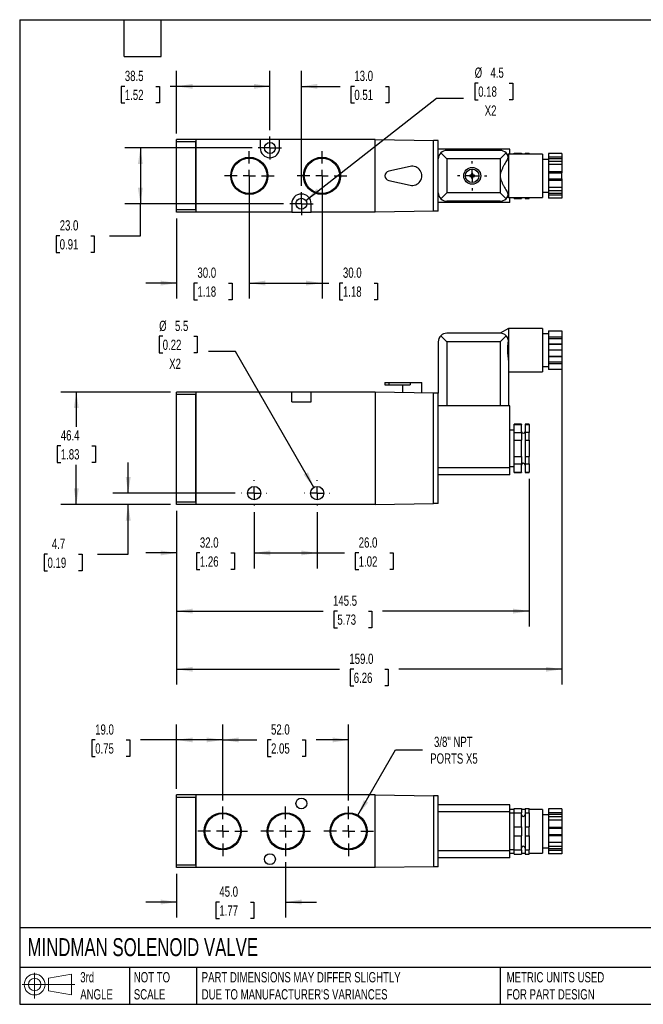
# Model space of a CAD drawing. Header units: millimetres. Extents: x 13 to 546, y 13 to 419.
# Tile 1 of 2: x 13 to 270, y 13 to 419. Entities that reach past the tile are written whole.
import ezdxf

# ---------------------------------------------------------------- set-up
doc = ezdxf.new("R2010")
doc.units = ezdxf.units.MM
doc.header["$LTSCALE"] = 2
doc.linetypes.add('SLD-Center', pattern=[19.05, 15.24, -1.27, 1.27, -1.27])
doc.linetypes.add('SLD-Solid', pattern=[0])
doc.layers.add('CENTER', color=40, linetype='SLD-Center')
doc.layers.add('SLD-DEFPOINTS', color=7, linetype='Continuous')
doc.layers.add('DIMENSIONS', color=140, linetype='SLD-Solid', lineweight=25)
doc.layers.add('TEXT', color=140, linetype='SLD-Solid', lineweight=25)
doc.styles.add('SLDTEXTSTYLE0', font='TXT', dxfattribs={"width": 0.7})
doc.dimstyles.new('SLDDIMSTYLE0', dxfattribs={"dimtxt": 4.316016, "dimasz": 6.604, "dimexe": 0, "dimexo": 0.0625, "dimgap": 1.079004, "dimtad": 0, "dimtih": 1, "dimtoh": 1, "dimdec": 1, "dimrnd": 1e-09, "dimzin": 4, "dimdsep": 46, "dimtxsty": 'SLDTEXTSTYLE0', "dimsah": 1, "dimcen": 0.09, "dimadec": 0, "dimazin": 1, "dimtfac": 1, "dimtdec": 1, "dimtofl": 0, "dimtmove": 0, "dimatfit": 3, "dimfxl": 0, "dimfrac": 2, "dimtolj": 1, "dimtzin": 12, "dimarcsym": 0})
doc.dimstyles.new('SLDDIMSTYLE1', dxfattribs={"dimtxt": 4.316016, "dimasz": 6.604, "dimexe": 0, "dimexo": 0.0625, "dimgap": 1.079004, "dimtad": 0, "dimtih": 1, "dimtoh": 1, "dimdec": 1, "dimrnd": 1e-09, "dimzin": 4, "dimdsep": 46, "dimtxsty": 'SLDTEXTSTYLE0', "dimsah": 1, "dimcen": 0.09, "dimadec": 0, "dimazin": 1, "dimtfac": 1, "dimtdec": 1, "dimtmove": 0, "dimatfit": 0, "dimfxl": 0, "dimfrac": 2, "dimtolj": 1, "dimtzin": 12, "dimarcsym": 0})
doc.dimstyles.new('SLDDIMSTYLE2', dxfattribs={"dimtxt": 4.316016, "dimasz": 6.604, "dimexe": 0, "dimexo": 0.0625, "dimgap": 1.079004, "dimtad": 0, "dimtih": 1, "dimtoh": 1, "dimdec": 1, "dimrnd": 1e-09, "dimzin": 12, "dimdsep": 46, "dimtxsty": 'SLDTEXTSTYLE0', "dimsah": 1, "dimcen": 0.09, "dimadec": 0, "dimazin": 3, "dimtfac": 1, "dimtdec": 1, "dimtofl": 0, "dimtmove": 0, "dimatfit": 3, "dimfxl": 0, "dimfrac": 2, "dimtolj": 1, "dimtzin": 12, "dimarcsym": 0})
doc.dimstyles.new('SLDDIMSTYLE3', dxfattribs={"dimtxt": 4.316016, "dimasz": 6.604, "dimexe": 0, "dimexo": 0.0625, "dimgap": 1.079004, "dimtad": 0, "dimtih": 1, "dimtoh": 1, "dimdec": 1, "dimrnd": 1e-09, "dimzin": 12, "dimdsep": 46, "dimtxsty": 'SLDTEXTSTYLE0', "dimsah": 1, "dimcen": 0, "dimadec": 0, "dimazin": 3, "dimtfac": 1, "dimtdec": 1, "dimtofl": 0, "dimtmove": 0, "dimatfit": 3, "dimfxl": 0, "dimfrac": 2, "dimtolj": 1, "dimtzin": 12, "dimarcsym": 0})
doc.dimstyles.new('SLDDIMSTYLE4', dxfattribs={"dimtxt": 4.316016, "dimasz": 6.604, "dimexe": 0, "dimexo": 0.0625, "dimgap": 1.079004, "dimtad": 0, "dimtih": 1, "dimtoh": 1, "dimdec": 1, "dimrnd": 1e-09, "dimzin": 12, "dimdsep": 46, "dimtxsty": 'SLDTEXTSTYLE0', "dimsah": 1, "dimcen": 0.09, "dimadec": 0, "dimazin": 3, "dimtfac": 1, "dimtdec": 1, "dimtmove": 0, "dimatfit": 0, "dimfxl": 0, "dimfrac": 2, "dimtolj": 1, "dimtzin": 12, "dimarcsym": 0})
doc.dimstyles.new('SLDDIMSTYLE5', dxfattribs={"dimtxt": 4.316016, "dimasz": 6.604, "dimexe": 0, "dimexo": 0.0625, "dimgap": 1.079004, "dimtad": 0, "dimtih": 1, "dimtoh": 1, "dimdec": 1, "dimrnd": 1e-09, "dimzin": 12, "dimdsep": 46, "dimtxsty": 'SLDTEXTSTYLE0', "dimsah": 1, "dimcen": 0, "dimadec": 0, "dimazin": 3, "dimtfac": 1, "dimtdec": 1, "dimtofl": 0, "dimtmove": 0, "dimatfit": 3, "dimfxl": 0, "dimfrac": 2, "dimtolj": 1, "dimtzin": 12, "dimarcsym": 0})

# ---------------------------------------------------------------- blocks, each defined once
blk = doc.blocks.new('Block11')
at = {"color": 7, "linetype": 'SLD-Solid', "lineweight": 18}
for p, q in [((5.18, 10.62), (5.18, 0)), ((10.96, 8.33), (20.35, 10.06)), ((10.96, 3.19), (10.96, 8.33)), ((20.35, 10.06), (20.35, 1.46)), ((0, 5.76), (21.75, 5.76)), ((10.96, 3.19), (20.35, 1.46))]:
    blk.add_line(p, q, dxfattribs=at)
for radius in [4.3, 2.57]:
    blk.add_circle((5.18, 5.76), radius, dxfattribs=at)
blk = doc.blocks.new('Block12')
at = {"layer": 'SLD-DEFPOINTS'}
blk.add_blockref('Block11', (0, 0), dxfattribs=at)
blk = doc.blocks.new('_D')
at = {"layer": 'DIMENSIONS'}
for p, q in [((109.49, 215.86), (109.49, 192.64)), ((135.49, 215.86), (135.49, 192.64)), ((109.49, 198.99), (135.49, 198.99)), ((135.49, 198.99), (146.79, 198.99)), ((152.64, 198.99), (151.19, 198.99)), ((151.19, 198.99), (151.19, 192.13)), ((165.46, 198.99), (166.91, 198.99)), ((166.91, 198.99), (166.91, 192.13)), ((151.19, 192.13), (152.64, 192.13)), ((166.91, 192.13), (165.46, 192.13))]:
    blk.add_line(p, q, dxfattribs=at)
for points in [[(109.49, 198.99), (116.1, 197.98), (116.1, 200.01)], [(135.49, 198.99), (128.89, 200.01), (128.89, 197.98)]]:
    blk.add_solid(points, dxfattribs=at)
at = {"layer": 'DIMENSIONS', "char_height": 4.233, "attachment_point": 1, "style": 'SLDTEXTSTYLE0'}
for s, insert in [('26.0', (152.64, 205.42)), ('1.02', (152.64, 197.59))]:
    blk.add_mtext(s, dxfattribs=dict(at, insert=insert))
blk = doc.blocks.new('_D_1')
at = {"layer": 'DIMENSIONS'}
for p, q in [((77.49, 216.45), (77.49, 192.64)), ((109.49, 215.86), (109.49, 192.64)), ((77.49, 198.99), (64.79, 198.99)), ((87.08, 198.99), (85.63, 198.99)), ((85.63, 198.99), (85.63, 192.13)), ((99.91, 198.99), (101.36, 198.99)), ((101.36, 198.99), (101.36, 192.13)), ((109.49, 198.99), (122.19, 198.99)), ((85.63, 192.13), (87.08, 192.13)), ((101.36, 192.13), (99.91, 192.13))]:
    blk.add_line(p, q, dxfattribs=at)
for points in [[(77.49, 198.99), (70.89, 200.01), (70.89, 197.98)], [(109.49, 198.99), (116.1, 197.98), (116.1, 200.01)]]:
    blk.add_solid(points, dxfattribs=at)
at = {"layer": 'DIMENSIONS', "char_height": 4.233, "attachment_point": 1, "style": 'SLDTEXTSTYLE0'}
for s, insert in [('32.0', (87.08, 205.42)), ('1.26', (87.08, 197.59))]:
    blk.add_mtext(s, dxfattribs=dict(at, insert=insert))
blk = doc.blocks.new('_D_2')
at = {"layer": 'DIMENSIONS'}
for p, q in [((222.99, 229.65), (222.99, 168.64)), ((77.49, 216.45), (77.49, 168.64)), ((77.49, 174.99), (137.98, 174.99)), ((143.83, 174.99), (142.38, 174.99)), ((142.38, 174.99), (142.38, 168.13)), ((156.66, 174.99), (158.11, 174.99)), ((158.11, 174.99), (158.11, 168.13)), ((222.99, 174.99), (162.5, 174.99)), ((142.38, 168.13), (143.83, 168.13)), ((158.11, 168.13), (156.66, 168.13))]:
    blk.add_line(p, q, dxfattribs=at)
for points in [[(77.49, 174.99), (84.1, 173.98), (84.1, 176.01)], [(222.99, 174.99), (216.39, 176.01), (216.39, 173.98)]]:
    blk.add_solid(points, dxfattribs=at)
at = {"layer": 'DIMENSIONS', "char_height": 4.233, "attachment_point": 1, "style": 'SLDTEXTSTYLE0'}
for s, insert in [('145.5', (142.04, 181.42)), ('5.73', (143.83, 173.59))]:
    blk.add_mtext(s, dxfattribs=dict(at, insert=insert))
blk = doc.blocks.new('_D_3')
at = {"layer": 'DIMENSIONS'}
for p, q in [((236.49, 277.67), (236.49, 144.64)), ((77.49, 216.45), (77.49, 144.64)), ((77.49, 150.99), (144.73, 150.99)), ((150.58, 150.99), (149.13, 150.99)), ((149.13, 150.99), (149.13, 144.13)), ((163.41, 150.99), (164.86, 150.99)), ((164.86, 150.99), (164.86, 144.13)), ((236.49, 150.99), (169.25, 150.99)), ((149.13, 144.13), (150.58, 144.13)), ((164.86, 144.13), (163.41, 144.13))]:
    blk.add_line(p, q, dxfattribs=at)
for points in [[(77.49, 150.99), (84.1, 149.98), (84.1, 152.01)], [(236.49, 150.99), (229.89, 152.01), (229.89, 149.98)]]:
    blk.add_solid(points, dxfattribs=at)
at = {"layer": 'DIMENSIONS', "char_height": 4.233, "attachment_point": 1, "style": 'SLDTEXTSTYLE0'}
for s, insert in [('159.0', (148.79, 157.42)), ('6.26', (150.58, 149.59))]:
    blk.add_mtext(s, dxfattribs=dict(at, insert=insert))
blk = doc.blocks.new('_D_4')
at = {"layer": 'DIMENSIONS'}
for p, q in [((71.73, 288.42), (70.28, 288.42)), ((70.28, 288.42), (70.28, 281.56)), ((84.56, 288.42), (86.01, 288.42)), ((86.01, 288.42), (86.01, 281.56)), ((70.28, 281.56), (71.73, 281.56)), ((86.01, 281.56), (84.56, 281.56)), ((101.74, 282.15), (90.63, 282.15)), ((134.12, 226.08), (101.74, 282.15))]:
    blk.add_line(p, q, dxfattribs=at)
blk.add_solid([(134.12, 226.08), (131.7, 232.3), (129.94, 231.29)], dxfattribs=at)
at = {"layer": 'DIMENSIONS', "char_height": 4.233, "attachment_point": 1, "style": 'SLDTEXTSTYLE0'}
for s, insert in [('%%c', (70.27, 294.84)), ('5.5', (76.79, 294.84)), ('0.22', (71.73, 287.02)), ('X2', (74.42, 279.19))]:
    blk.add_mtext(s, dxfattribs=dict(at, insert=insert))
blk = doc.blocks.new('_D_5')
at = {"layer": 'DIMENSIONS'}
for p, q in [((57.49, 223.69), (57.49, 236.39)), ((101.66, 223.69), (51.14, 223.69)), ((74.95, 218.99), (51.14, 218.99)), ((57.49, 198.47), (57.49, 218.99)), ((24.19, 198.47), (22.74, 198.47)), ((22.74, 198.47), (22.74, 191.61)), ((37.01, 198.47), (38.46, 198.47)), ((38.46, 198.47), (38.46, 191.61)), ((44.79, 198.47), (57.49, 198.47)), ((22.74, 191.61), (24.19, 191.61)), ((38.46, 191.61), (37.01, 191.61))]:
    blk.add_line(p, q, dxfattribs=at)
for points in [[(57.49, 223.69), (58.51, 230.3), (56.48, 230.3)], [(57.49, 218.99), (56.48, 212.39), (58.51, 212.39)]]:
    blk.add_solid(points, dxfattribs=at)
at = {"layer": 'DIMENSIONS', "char_height": 4.233, "attachment_point": 1, "style": 'SLDTEXTSTYLE0'}
for s, insert in [('4.7', (25.98, 204.89)), ('0.19', (24.19, 197.07))]:
    blk.add_mtext(s, dxfattribs=dict(at, insert=insert))
blk = doc.blocks.new('_D_6')
at = {"layer": 'DIMENSIONS'}
for p, q in [((74.95, 265.39), (29.72, 265.39)), ((36.07, 265.39), (36.07, 251.05)), ((29.66, 243.22), (28.21, 243.22)), ((28.21, 243.22), (28.21, 236.36)), ((42.48, 243.22), (43.93, 243.22)), ((43.93, 243.22), (43.93, 236.36)), ((28.21, 236.36), (29.66, 236.36)), ((43.93, 236.36), (42.48, 236.36)), ((36.07, 218.99), (36.07, 235.4)), ((74.95, 218.99), (29.72, 218.99))]:
    blk.add_line(p, q, dxfattribs=at)
for points in [[(36.07, 265.39), (35.05, 258.79), (37.09, 258.79)], [(36.07, 218.99), (37.09, 225.6), (35.05, 225.6)]]:
    blk.add_solid(points, dxfattribs=at)
at = {"layer": 'DIMENSIONS', "char_height": 4.233, "attachment_point": 1, "style": 'SLDTEXTSTYLE0'}
for s, insert in [('46.4', (29.66, 249.65)), ('1.83', (29.66, 241.82))]:
    blk.add_mtext(s, dxfattribs=dict(at, insert=insert))
blk = doc.blocks.new('SW_CENTERMARKSYMBOL_0')
at = {"layer": 'CENTER', "color": 0}
for p, q in [((0, 5.08), (0, 5.29)), ((-5.08, 0), (-5.29, 0)), ((0, 0), (-2.54, 0)), ((0, 0), (0, 2.54)), ((0, 0), (0, -2.54)), ((0, 0), (2.54, 0)), ((5.08, 0), (5.29, 0)), ((0, -5.08), (0, -5.29))]:
    blk.add_line(p, q, dxfattribs=at)
blk = doc.blocks.new('SW_CENTERMARKSYMBOL_1')
at = {"layer": 'CENTER', "color": 0}
for p, q in [((0, 5.08), (0, 5.29)), ((-5.08, 0), (-5.29, 0)), ((0, 0), (-2.54, 0)), ((0, 0), (0, 2.54)), ((0, 0), (0, -2.54)), ((0, 0), (2.54, 0)), ((5.08, 0), (5.29, 0)), ((0, -5.08), (0, -5.29))]:
    blk.add_line(p, q, dxfattribs=at)
blk = doc.blocks.new('_D_10')
at = {"layer": 'DIMENSIONS'}
for p, q in [((115.99, 373.48), (115.99, 397.94)), ((128.99, 350.48), (128.99, 397.94)), ((115.99, 391.59), (103.29, 391.59)), ((128.99, 391.59), (145, 391.59)), ((150.85, 391.59), (149.4, 391.59)), ((149.4, 391.59), (149.4, 384.73)), ((163.67, 391.59), (165.12, 391.59)), ((165.12, 391.59), (165.12, 384.73)), ((149.4, 384.73), (150.85, 384.73)), ((165.12, 384.73), (163.67, 384.73))]:
    blk.add_line(p, q, dxfattribs=at)
for points in [[(115.99, 391.59), (109.39, 392.61), (109.39, 390.57)], [(128.99, 391.59), (135.6, 390.57), (135.6, 392.61)]]:
    blk.add_solid(points, dxfattribs=at)
at = {"layer": 'DIMENSIONS', "char_height": 4.233, "attachment_point": 1, "style": 'SLDTEXTSTYLE0'}
for s, insert in [('13.0', (150.85, 398.01)), ('0.51', (150.85, 390.19))]:
    blk.add_mtext(s, dxfattribs=dict(at, insert=insert))
blk = doc.blocks.new('_D_11')
at = {"layer": 'DIMENSIONS'}
for p, q in [((108.66, 366.15), (56.17, 366.15)), ((62.52, 366.15), (62.52, 343.15)), ((121.66, 343.15), (56.17, 343.15)), ((62.52, 329.91), (62.52, 343.15)), ((29.21, 329.91), (27.76, 329.91)), ((27.76, 329.91), (27.76, 323.05)), ((42.03, 329.91), (43.48, 329.91)), ((43.48, 329.91), (43.48, 323.05)), ((49.82, 329.91), (62.52, 329.91)), ((27.76, 323.05), (29.21, 323.05)), ((43.48, 323.05), (42.03, 323.05))]:
    blk.add_line(p, q, dxfattribs=at)
for points in [[(62.52, 366.15), (61.5, 359.54), (63.53, 359.54)], [(62.52, 343.15), (63.53, 349.75), (61.5, 349.75)]]:
    blk.add_solid(points, dxfattribs=at)
at = {"layer": 'DIMENSIONS', "char_height": 4.233, "attachment_point": 1, "style": 'SLDTEXTSTYLE0'}
for s, insert in [('23.0', (29.21, 336.33)), ('0.91', (29.21, 328.51))]:
    blk.add_mtext(s, dxfattribs=dict(at, insert=insert))
blk = doc.blocks.new('_D_12')
at = {"layer": 'DIMENSIONS'}
for p, q in [((77.49, 372.19), (77.49, 397.94)), ((115.99, 373.48), (115.99, 397.94)), ((56.1, 391.59), (54.65, 391.59)), ((54.65, 391.59), (54.65, 384.73)), ((68.93, 391.59), (70.38, 391.59)), ((70.38, 391.59), (70.38, 384.73)), ((77.49, 391.59), (74.78, 391.59)), ((115.99, 391.59), (77.49, 391.59)), ((54.65, 384.73), (56.1, 384.73)), ((70.38, 384.73), (68.93, 384.73))]:
    blk.add_line(p, q, dxfattribs=at)
for points in [[(77.49, 391.59), (84.1, 390.57), (84.1, 392.61)], [(115.99, 391.59), (109.39, 392.61), (109.39, 390.57)]]:
    blk.add_solid(points, dxfattribs=at)
at = {"layer": 'DIMENSIONS', "char_height": 4.233, "attachment_point": 1, "style": 'SLDTEXTSTYLE0'}
for s, insert in [('38.5', (56.1, 398.01)), ('1.52', (56.1, 390.19))]:
    blk.add_mtext(s, dxfattribs=dict(at, insert=insert))
blk = doc.blocks.new('_D_13')
at = {"layer": 'DIMENSIONS'}
for p, q in [((107.49, 352.11), (107.49, 304.03)), ((77.49, 337.11), (77.49, 304.03)), ((77.49, 310.38), (64.79, 310.38)), ((86.08, 310.38), (84.63, 310.38)), ((84.63, 310.38), (84.63, 303.52)), ((98.91, 310.38), (100.36, 310.38)), ((100.36, 310.38), (100.36, 303.52)), ((107.49, 310.38), (120.19, 310.38)), ((84.63, 303.52), (86.08, 303.52)), ((100.36, 303.52), (98.91, 303.52))]:
    blk.add_line(p, q, dxfattribs=at)
for points in [[(77.49, 310.38), (70.89, 311.4), (70.89, 309.36)], [(107.49, 310.38), (114.1, 309.36), (114.1, 311.4)]]:
    blk.add_solid(points, dxfattribs=at)
at = {"layer": 'DIMENSIONS', "char_height": 4.233, "attachment_point": 1, "style": 'SLDTEXTSTYLE0'}
for s, insert in [('30.0', (86.08, 316.8)), ('1.18', (86.08, 308.98))]:
    blk.add_mtext(s, dxfattribs=dict(at, insert=insert))
blk = doc.blocks.new('_D_14')
at = {"layer": 'DIMENSIONS'}
for p, q in [((137.49, 352.11), (137.49, 304.03)), ((107.49, 341.89), (107.49, 304.03)), ((107.49, 310.38), (137.49, 310.38)), ((137.49, 310.38), (140.28, 310.38)), ((146.13, 310.38), (144.68, 310.38)), ((144.68, 310.38), (144.68, 303.52)), ((158.96, 310.38), (160.41, 310.38)), ((160.41, 310.38), (160.41, 303.52)), ((144.68, 303.52), (146.13, 303.52)), ((160.41, 303.52), (158.96, 303.52))]:
    blk.add_line(p, q, dxfattribs=at)
for points in [[(107.49, 310.38), (114.1, 309.36), (114.1, 311.4)], [(137.49, 310.38), (130.89, 311.4), (130.89, 309.36)]]:
    blk.add_solid(points, dxfattribs=at)
at = {"layer": 'DIMENSIONS', "char_height": 4.233, "attachment_point": 1, "style": 'SLDTEXTSTYLE0'}
for s, insert in [('30.0', (146.13, 316.8)), ('1.18', (146.13, 308.98))]:
    blk.add_mtext(s, dxfattribs=dict(at, insert=insert))
blk = doc.blocks.new('_D_15')
at = {"layer": 'DIMENSIONS'}
for p, q in [((201.97, 392.94), (200.53, 392.94)), ((200.53, 392.94), (200.53, 386.08)), ((214.8, 392.94), (216.25, 392.94)), ((216.25, 392.94), (216.25, 386.08)), ((130.77, 344.53), (184.79, 386.67)), ((184.79, 386.67), (195.9, 386.67)), ((200.53, 386.08), (201.97, 386.08)), ((216.25, 386.08), (214.8, 386.08))]:
    blk.add_line(p, q, dxfattribs=at)
blk.add_solid([(130.77, 344.53), (136.6, 347.79), (135.35, 349.39)], dxfattribs=at)
at = {"layer": 'DIMENSIONS', "char_height": 4.233, "attachment_point": 1, "style": 'SLDTEXTSTYLE0'}
for s, insert in [('%%c', (200.51, 399.36)), ('4.5', (207.03, 399.36)), ('0.18', (201.97, 391.53)), ('X2', (204.66, 383.71))]:
    blk.add_mtext(s, dxfattribs=dict(at, insert=insert))
blk = doc.blocks.new('SW_CENTERMARKSYMBOL_4')
at = {"layer": 'CENTER', "color": 0}
for p, q in [((0, 5.08), (0, 6.04)), ((-5.08, 0), (-6.04, 0)), ((0, 0), (-2.54, 0)), ((0, 0), (0, 2.54)), ((0, 0), (0, -2.54)), ((0, 0), (2.54, 0)), ((5.08, 0), (6.04, 0)), ((0, -5.08), (0, -6.04))]:
    blk.add_line(p, q, dxfattribs=at)
blk = doc.blocks.new('SW_CENTERMARKSYMBOL_5')
at = {"layer": 'CENTER', "color": 0}
for p, q in [((0, 2.54), (0, 4.79)), ((-2.54, 0), (-4.79, 0)), ((0, 0), (-2.54, 0)), ((0, 0), (0, 2.54)), ((0, 0), (0, -2.54)), ((0, 0), (2.54, 0)), ((2.54, 0), (4.79, 0)), ((0, -2.54), (0, -4.79))]:
    blk.add_line(p, q, dxfattribs=at)
blk = doc.blocks.new('SW_CENTERMARKSYMBOL_6')
at = {"layer": 'CENTER', "color": 0}
for p, q in [((0, 2.54), (0, 4.79)), ((-2.54, 0), (-4.79, 0)), ((0, 0), (-2.54, 0)), ((0, 0), (0, 2.54)), ((0, 0), (0, -2.54)), ((0, 0), (2.54, 0)), ((2.54, 0), (4.79, 0)), ((0, -2.54), (0, -4.79))]:
    blk.add_line(p, q, dxfattribs=at)
blk = doc.blocks.new('SW_CENTERMARKSYMBOL_7')
at = {"layer": 'CENTER', "color": 0}
for p, q in [((0, 5.08), (0, 10.21)), ((-5.08, 0), (-10.21, 0)), ((0, 0), (-2.54, 0)), ((0, 0), (0, 2.54)), ((0, 0), (0, -2.54)), ((0, 0), (2.54, 0)), ((5.08, 0), (10.21, 0)), ((0, -5.08), (0, -10.21))]:
    blk.add_line(p, q, dxfattribs=at)
blk = doc.blocks.new('SW_CENTERMARKSYMBOL_8')
at = {"layer": 'CENTER', "color": 0}
for p, q in [((0, 5.08), (0, 10.21)), ((-5.08, 0), (-10.21, 0)), ((0, 0), (-2.54, 0)), ((0, 0), (0, 2.54)), ((0, 0), (0, -2.54)), ((0, 0), (2.54, 0)), ((5.08, 0), (10.21, 0)), ((0, -5.08), (0, -10.21))]:
    blk.add_line(p, q, dxfattribs=at)
blk = doc.blocks.new('_D_16')
at = {"layer": 'DIMENSIONS'}
for p, q in [((77.49, 101.64), (77.49, 128.17)), ((96.49, 96.85), (96.49, 128.17)), ((43.87, 121.82), (42.42, 121.82)), ((42.42, 121.82), (42.42, 114.96)), ((56.69, 121.82), (58.14, 121.82)), ((58.14, 121.82), (58.14, 114.96)), ((77.49, 121.82), (62.54, 121.82)), ((96.49, 121.82), (77.49, 121.82)), ((42.42, 114.96), (43.87, 114.96)), ((58.14, 114.96), (56.69, 114.96))]:
    blk.add_line(p, q, dxfattribs=at)
for points in [[(77.49, 121.82), (84.1, 120.81), (84.1, 122.84)], [(96.49, 121.82), (89.89, 122.84), (89.89, 120.81)]]:
    blk.add_solid(points, dxfattribs=at)
at = {"layer": 'DIMENSIONS', "char_height": 4.233, "attachment_point": 1, "style": 'SLDTEXTSTYLE0'}
for s, insert in [('19.0', (43.87, 128.25)), ('0.75', (43.87, 120.42))]:
    blk.add_mtext(s, dxfattribs=dict(at, insert=insert))
blk = doc.blocks.new('_D_17')
at = {"layer": 'DIMENSIONS'}
for p, q in [((96.49, 96.85), (96.49, 128.17)), ((148.49, 96.85), (148.49, 128.17)), ((96.49, 121.82), (110.6, 121.82)), ((116.45, 121.82), (115, 121.82)), ((115, 121.82), (115, 114.96)), ((129.28, 121.82), (130.73, 121.82)), ((130.73, 121.82), (130.73, 114.96)), ((148.49, 121.82), (135.12, 121.82)), ((115, 114.96), (116.45, 114.96)), ((130.73, 114.96), (129.28, 114.96))]:
    blk.add_line(p, q, dxfattribs=at)
for points in [[(96.49, 121.82), (103.1, 120.81), (103.1, 122.84)], [(148.49, 121.82), (141.89, 122.84), (141.89, 120.81)]]:
    blk.add_solid(points, dxfattribs=at)
at = {"layer": 'DIMENSIONS', "char_height": 4.233, "attachment_point": 1, "style": 'SLDTEXTSTYLE0'}
for s, insert in [('52.0', (116.45, 128.25)), ('2.05', (116.45, 120.42))]:
    blk.add_mtext(s, dxfattribs=dict(at, insert=insert))
blk = doc.blocks.new('_D_18')
at = {"layer": 'DIMENSIONS'}
for p, q in [((122.49, 71.34), (122.49, 48.56)), ((77.49, 66.56), (77.49, 48.56)), ((77.49, 54.91), (64.79, 54.91)), ((95.12, 54.91), (93.67, 54.91)), ((93.67, 54.91), (93.67, 48.05)), ((107.94, 54.91), (109.39, 54.91)), ((109.39, 54.91), (109.39, 48.05)), ((122.49, 54.91), (135.19, 54.91)), ((93.67, 48.05), (95.12, 48.05)), ((109.39, 48.05), (107.94, 48.05))]:
    blk.add_line(p, q, dxfattribs=at)
for points in [[(77.49, 54.91), (70.89, 55.92), (70.89, 53.89)], [(122.49, 54.91), (129.1, 53.89), (129.1, 55.92)]]:
    blk.add_solid(points, dxfattribs=at)
at = {"layer": 'DIMENSIONS', "char_height": 4.233, "attachment_point": 1, "style": 'SLDTEXTSTYLE0'}
for s, insert in [('45.0', (95.12, 61.33)), ('1.77', (95.12, 53.5))]:
    blk.add_mtext(s, dxfattribs=dict(at, insert=insert))
blk = doc.blocks.new('_D_19')
at = {"layer": 'DIMENSIONS'}
for p, q in [((152.33, 90.74), (167.88, 117.67)), ((167.88, 117.67), (178.99, 117.67))]:
    blk.add_line(p, q, dxfattribs=at)
blk.add_solid([(152.33, 90.74), (156.51, 95.95), (154.75, 96.97)], dxfattribs=at)
at = {"layer": 'DIMENSIONS', "char_height": 4.233, "attachment_point": 1, "style": 'SLDTEXTSTYLE0'}
for s, insert in [('3/8" NPT', (183.73, 123.13)), ('PORTS X5', (182.16, 116.27))]:
    blk.add_mtext(s, dxfattribs=dict(at, insert=insert))
blk = doc.blocks.new('SW_CENTERMARKSYMBOL_9')
at = {"layer": 'CENTER', "color": 0}
for p, q in [((0, 5.08), (0, 10.21)), ((-5.08, 0), (-10.21, 0)), ((0, 0), (-2.54, 0)), ((0, 0), (0, 2.54)), ((0, 0), (0, -2.54)), ((0, 0), (2.54, 0)), ((5.08, 0), (10.21, 0)), ((0, -5.08), (0, -10.21))]:
    blk.add_line(p, q, dxfattribs=at)
blk = doc.blocks.new('SW_CENTERMARKSYMBOL_10')
at = {"layer": 'CENTER', "color": 0}
for p, q in [((0, 5.08), (0, 10.21)), ((-5.08, 0), (-10.21, 0)), ((0, 0), (-2.54, 0)), ((0, 0), (0, 2.54)), ((0, 0), (0, -2.54)), ((0, 0), (2.54, 0)), ((5.08, 0), (10.21, 0)), ((0, -5.08), (0, -10.21))]:
    blk.add_line(p, q, dxfattribs=at)
blk = doc.blocks.new('SW_CENTERMARKSYMBOL_11')
at = {"layer": 'CENTER', "color": 0}
for p, q in [((0, 5.08), (0, 10.21)), ((-5.08, 0), (-10.21, 0)), ((0, 0), (-2.54, 0)), ((0, 0), (0, 2.54)), ((0, 0), (0, -2.54)), ((0, 0), (2.54, 0)), ((5.08, 0), (10.21, 0)), ((0, -5.08), (0, -10.21))]:
    blk.add_line(p, q, dxfattribs=at)

msp = doc.modelspace()

# ---------------------------------------------------------------- linework, layer by layer
for p, q in [((77.49, 368.65), (77.49, 369.65)), ((85.39, 369.65), (77.49, 369.65)), ((85.39, 368.65), (77.49, 368.65)), ((77.49, 340.65), (77.49, 368.65)), ((85.39, 369.65), (85.39, 369.6)), ((85.39, 369.6), (85.49, 369.6)), ((85.49, 368.96), (85.39, 368.96)), ((85.39, 368.96), (85.39, 368.65)), ((85.39, 340.65), (85.39, 368.65)), ((85.49, 339.65), (85.49, 369.65)), ((111.99, 369.65), (85.49, 369.65)), ((111.99, 369.65), (111.99, 366.15)), ((119.99, 369.65), (111.99, 369.65)), ((119.99, 366.15), (119.99, 369.65)), ((159.49, 369.65), (119.99, 369.65)), ((159.49, 339.65), (159.49, 369.65)), ((159.49, 369.65), (183.49, 369.25)), ((183.49, 340.05), (183.49, 369.25)), ((185.49, 369.25), (183.49, 369.25)), ((185.49, 361.65), (185.49, 369.25)), ((214.99, 365.65), (185.49, 365.65)), ((186.52, 364.12), (188.99, 361.65)), ((210.99, 365.15), (188.99, 365.15)), ((210.99, 361.65), (213.47, 364.12)), ((214.49, 363.65), (214.03, 363.38)), ((228.49, 363.65), (214.49, 363.65)), ((214.49, 363.65), (214.49, 345.65)), ((214.99, 363.65), (214.99, 365.65)), ((216.79, 364.06), (219.84, 364.06)), ((216.79, 363.65), (216.79, 364.06)), ((219.84, 364.06), (219.84, 363.65)), ((221.34, 364.06), (222.99, 364.06)), ((221.34, 364.06), (221.34, 363.65)), ((222.99, 363.65), (222.99, 364.06)), ((228.49, 363.65), (228.49, 345.65)), ((236.49, 363.88), (230.99, 363.88)), ((230.99, 363.88), (230.99, 362.45)), ((230.99, 362.45), (236.49, 362.45)), ((230.99, 362.45), (230.99, 361.77)), ((230.99, 361.77), (236.49, 361.77)), ((230.99, 361.77), (230.99, 360.7)), ((236.49, 363.88), (236.49, 362.45)), ((236.49, 362.45), (236.49, 361.77)), ((236.49, 361.77), (236.49, 360.7)), ((173.82, 358.55), (165.06, 356.6)), ((185.49, 347.65), (185.49, 361.65)), ((188.99, 361.65), (188.99, 347.65)), ((210.99, 361.65), (188.99, 361.65)), ((210.99, 361.65), (210.99, 347.65)), ((230.99, 361.4), (228.49, 361.4)), ((230.99, 360.7), (236.49, 360.7)), ((230.99, 360.7), (230.99, 359.27)), ((236.49, 359.27), (230.99, 359.27)), ((230.99, 359.27), (230.99, 356.4)), ((236.49, 360.7), (236.49, 359.27)), ((236.49, 359.27), (236.49, 356.4)), ((199.24, 354.9), (198.49, 354.9)), ((198.49, 354.9), (198.49, 354.4)), ((198.49, 354.4), (199.24, 354.4)), ((199.74, 355.65), (199.24, 355.65)), ((199.24, 355.65), (199.24, 354.9)), ((199.24, 354.4), (199.24, 353.65)), ((199.24, 353.65), (199.74, 353.65)), ((199.74, 354.9), (199.74, 355.65)), ((200.49, 354.9), (199.74, 354.9)), ((199.74, 353.65), (199.74, 354.4)), ((199.74, 354.4), (200.49, 354.4)), ((200.49, 354.4), (200.49, 354.9)), ((230.99, 356.4), (236.49, 356.4)), ((230.99, 356.4), (230.99, 355.9)), ((230.99, 355.9), (236.49, 355.9)), ((230.99, 355.9), (230.99, 353.4)), ((236.49, 356.4), (236.49, 355.9)), ((236.49, 353.4), (236.49, 355.9)), ((165.06, 352.69), (173.82, 350.74)), ((230.99, 353.4), (236.49, 353.4)), ((230.99, 353.4), (230.99, 352.9)), ((230.99, 352.9), (236.49, 352.9)), ((230.99, 352.9), (230.99, 350.03)), ((230.99, 350.03), (236.49, 350.03)), ((230.99, 350.03), (230.99, 348.59)), ((236.49, 353.4), (236.49, 352.9)), ((236.49, 352.9), (236.49, 350.03)), ((236.49, 350.03), (236.49, 348.59)), ((185.49, 340.05), (185.49, 347.65)), ((188.99, 347.65), (186.52, 345.17)), ((210.99, 347.65), (188.99, 347.65)), ((213.47, 345.17), (210.99, 347.65)), ((214.03, 345.91), (214.49, 345.65)), ((214.49, 345.65), (228.49, 345.65)), ((214.99, 343.65), (214.99, 345.65)), ((216.79, 345.23), (216.79, 345.65)), ((219.84, 345.65), (219.84, 345.23)), ((221.34, 345.65), (221.34, 345.23)), ((222.99, 345.23), (222.99, 345.65)), ((228.49, 347.9), (230.99, 347.9)), ((230.99, 348.59), (236.49, 348.59)), ((230.99, 348.59), (230.99, 347.53)), ((230.99, 347.53), (236.49, 347.53)), ((230.99, 347.53), (230.99, 346.84)), ((230.99, 346.84), (236.49, 346.84)), ((230.99, 346.84), (230.99, 345.41)), ((236.49, 348.59), (236.49, 347.53)), ((236.49, 347.53), (236.49, 346.84)), ((236.49, 346.84), (236.49, 345.41)), ((124.99, 343.15), (124.99, 339.65)), ((132.99, 339.65), (132.99, 343.15)), ((214.99, 343.65), (185.49, 343.65)), ((210.99, 344.15), (188.99, 344.15)), ((216.79, 345.23), (219.84, 345.23)), ((216.79, 345.23), (219.84, 345.23)), ((221.34, 345.23), (222.99, 345.23)), ((221.34, 345.23), (222.99, 345.23)), ((236.49, 345.41), (230.99, 345.41)), ((85.39, 340.65), (77.49, 340.65)), ((77.49, 339.65), (77.49, 340.65)), ((85.39, 339.65), (77.49, 339.65)), ((85.39, 340.65), (85.39, 340.33)), ((85.39, 340.33), (85.49, 340.33)), ((85.49, 339.7), (85.39, 339.7)), ((85.39, 339.7), (85.39, 339.65)), ((124.99, 339.65), (85.49, 339.65)), ((124.99, 339.65), (132.99, 339.65)), ((159.49, 339.65), (132.99, 339.65)), ((183.49, 340.05), (159.49, 339.65)), ((185.49, 340.05), (183.49, 340.05)), ((186.52, 288.67), (188.99, 286.19)), ((210.99, 289.69), (188.99, 289.69)), ((210.99, 286.19), (213.47, 288.67)), ((214.49, 291.69), (211.04, 289.7)), ((228.49, 291.69), (214.49, 291.69)), ((214.49, 291.69), (214.49, 277.04)), ((228.49, 291.69), (228.49, 273.69)), ((230.99, 289.44), (228.49, 289.44)), ((230.99, 290.69), (236.49, 290.69)), ((230.99, 290.69), (230.99, 288.21)), ((236.49, 290.69), (236.49, 288.21)), ((185.49, 286.19), (185.49, 264.99)), ((210.99, 286.19), (188.99, 286.19)), ((188.99, 286.19), (188.99, 259.69)), ((210.99, 286.19), (210.99, 259.69)), ((230.99, 288.21), (236.49, 288.21)), ((230.99, 288.21), (230.99, 287.53)), ((230.99, 287.53), (236.49, 287.53)), ((230.99, 287.53), (230.99, 285.36)), ((230.99, 285.36), (236.49, 285.36)), ((230.99, 285.36), (230.99, 285.18)), ((230.99, 285.18), (230.99, 282.69)), ((230.99, 285.18), (236.49, 285.18)), ((236.49, 288.21), (236.49, 287.53)), ((236.49, 287.53), (236.49, 285.36)), ((236.49, 285.36), (236.49, 285.18)), ((236.49, 285.18), (236.49, 282.69)), ((236.49, 282.69), (230.99, 282.69)), ((230.99, 282.69), (230.99, 280.21)), ((236.49, 282.69), (236.49, 280.21)), ((214.49, 277.04), (214.49, 259.69)), ((230.99, 280.21), (236.49, 280.21)), ((230.99, 280.21), (230.99, 280.03)), ((230.99, 280.03), (236.49, 280.03)), ((230.99, 280.03), (230.99, 277.86)), ((230.99, 277.86), (236.49, 277.86)), ((230.99, 277.86), (230.99, 277.18)), ((230.99, 277.18), (236.49, 277.18)), ((230.99, 277.18), (230.99, 274.69)), ((236.49, 280.21), (236.49, 280.03)), ((236.49, 280.03), (236.49, 277.86)), ((236.49, 277.86), (236.49, 277.18)), ((236.49, 277.18), (236.49, 274.69)), ((214.49, 273.69), (228.49, 273.69)), ((228.49, 275.94), (230.99, 275.94)), ((236.49, 274.69), (230.99, 274.69)), ((163.49, 269.39), (163.49, 268.39)), ((163.49, 269.39), (165.06, 269.39)), ((163.49, 268.39), (165.06, 268.39)), ((165.06, 269.39), (165.06, 268.39)), ((165.06, 269.39), (173.82, 269.39)), ((165.06, 268.39), (173.82, 268.39)), ((170.69, 268.39), (170.69, 265.21)), ((173.82, 269.39), (173.82, 268.39)), ((173.82, 269.39), (178.69, 269.39)), ((178.69, 265.07), (178.69, 269.39)), ((77.49, 264.39), (77.49, 265.39)), ((85.39, 265.39), (77.49, 265.39)), ((85.39, 264.39), (77.49, 264.39)), ((77.49, 219.99), (77.49, 264.39)), ((85.39, 265.39), (85.39, 265.34)), ((85.39, 265.34), (85.49, 265.34)), ((85.49, 264.71), (85.39, 264.71)), ((85.39, 264.71), (85.39, 264.39)), ((85.39, 219.99), (85.39, 264.39)), ((85.49, 218.99), (85.49, 265.39)), ((124.99, 265.39), (85.49, 265.39)), ((124.99, 261.39), (124.99, 265.39)), ((132.99, 265.39), (124.99, 265.39)), ((132.99, 261.39), (132.99, 265.39)), ((159.49, 265.39), (132.99, 265.39)), ((159.49, 265.39), (159.49, 218.99)), ((183.49, 264.99), (159.49, 265.39)), ((183.49, 219.39), (183.49, 264.99)), ((185.49, 264.99), (183.49, 264.99)), ((185.49, 219.39), (185.49, 264.99)), ((124.99, 261.39), (132.99, 261.39)), ((214.99, 259.69), (185.49, 259.69)), ((214.99, 234.19), (214.99, 259.69)), ((219.84, 252.19), (216.79, 252.19)), ((216.79, 252.03), (216.79, 252.19)), ((216.79, 252.03), (219.84, 252.03)), ((216.79, 248.67), (216.79, 252.03)), ((219.84, 252.19), (219.84, 252.03)), ((219.84, 248.67), (219.84, 252.03)), ((222.99, 252.19), (221.34, 252.19)), ((221.34, 252.19), (221.34, 252.03)), ((221.34, 252.03), (222.99, 252.03)), ((221.34, 252.03), (221.34, 248.67)), ((222.99, 252.03), (222.99, 252.19)), ((222.99, 252.03), (222.99, 248.67)), ((216.79, 249.69), (214.99, 249.69)), ((216.79, 248.67), (219.84, 248.67)), ((216.79, 245.56), (216.79, 248.67)), ((219.84, 248.67), (219.84, 245.56)), ((222.99, 248.67), (221.34, 248.67)), ((221.34, 248.67), (221.34, 245.56)), ((222.99, 245.56), (222.99, 248.67)), ((216.79, 238.83), (216.79, 245.56)), ((216.79, 245.56), (219.84, 245.56)), ((219.84, 238.83), (219.84, 245.56)), ((221.34, 245.56), (222.99, 245.56)), ((221.34, 245.56), (221.34, 238.83)), ((222.99, 245.56), (222.99, 238.83)), ((216.79, 238.83), (219.84, 238.83)), ((216.79, 235.72), (216.79, 238.83)), ((216.79, 235.72), (219.84, 235.72)), ((216.79, 232.36), (216.79, 235.72)), ((219.84, 238.83), (219.84, 235.72)), ((219.84, 232.36), (219.84, 235.72)), ((221.34, 238.83), (221.34, 235.72)), ((221.34, 238.83), (222.99, 238.83)), ((221.34, 235.72), (222.99, 235.72)), ((221.34, 235.72), (221.34, 232.36)), ((222.99, 235.72), (222.99, 238.83)), ((222.99, 235.72), (222.99, 232.36)), ((214.99, 234.19), (185.49, 234.19)), ((214.99, 234.69), (216.79, 234.69)), ((214.99, 231.19), (214.99, 234.19)), ((216.79, 232.36), (219.84, 232.36)), ((216.79, 232.19), (216.79, 232.36)), ((216.79, 232.19), (219.84, 232.19)), ((219.84, 232.36), (219.84, 232.19)), ((221.34, 232.36), (222.99, 232.36)), ((221.34, 232.36), (221.34, 232.19)), ((221.34, 232.19), (222.99, 232.19)), ((222.99, 232.19), (222.99, 232.36)), ((214.99, 231.19), (185.49, 231.19)), ((77.49, 218.99), (77.49, 219.99)), ((85.39, 219.99), (77.49, 219.99)), ((85.39, 219.99), (85.39, 219.68)), ((85.39, 219.68), (85.49, 219.68)), ((85.39, 218.99), (77.49, 218.99)), ((85.49, 219.04), (85.39, 219.04)), ((85.39, 219.04), (85.39, 218.99)), ((159.49, 218.99), (85.49, 218.99)), ((159.49, 218.99), (183.49, 219.39)), ((185.49, 219.39), (183.49, 219.39)), ((85.39, 99.1), (77.49, 99.1)), ((77.49, 98.1), (77.49, 99.1)), ((85.39, 98.1), (77.49, 98.1)), ((77.49, 70.1), (77.49, 98.1)), ((85.39, 99.1), (85.39, 99.05)), ((85.39, 99.05), (85.49, 99.05)), ((85.49, 98.41), (85.39, 98.41)), ((85.39, 98.41), (85.39, 98.1)), ((85.39, 70.1), (85.39, 98.1)), ((159.49, 99.1), (85.49, 99.1)), ((85.49, 69.1), (85.49, 99.1)), ((159.49, 69.1), (159.49, 99.1)), ((159.49, 99.1), (183.49, 98.7)), ((183.49, 98.7), (183.49, 69.5)), ((185.49, 98.7), (183.49, 98.7)), ((185.49, 69.5), (185.49, 98.7)), ((214.99, 95.1), (185.49, 95.1)), ((214.99, 92.1), (214.99, 95.1)), ((216.79, 93.51), (219.84, 93.51)), ((216.79, 91.72), (216.79, 93.51)), ((219.84, 93.51), (219.84, 91.72)), ((221.34, 93.51), (222.99, 93.51)), ((221.34, 93.51), (221.34, 91.72)), ((222.99, 91.72), (222.99, 93.51)), ((214.99, 92.1), (185.49, 92.1)), ((216.79, 93.1), (214.99, 93.1)), ((214.99, 76.1), (214.99, 92.1)), ((216.79, 91.6), (214.99, 91.6)), ((216.79, 91.72), (219.84, 91.72)), ((216.79, 85.89), (216.79, 91.72)), ((221.34, 93.1), (219.84, 93.1)), ((219.84, 85.89), (219.84, 91.72)), ((221.34, 91.72), (222.99, 91.72)), ((221.34, 91.72), (221.34, 85.89)), ((228.49, 93.1), (222.99, 93.1)), ((222.99, 91.72), (222.99, 85.89)), ((228.49, 93.1), (228.49, 75.1)), ((230.99, 90.85), (228.49, 90.85)), ((236.49, 93.33), (230.99, 93.33)), ((230.99, 93.33), (230.99, 91.9)), ((230.99, 91.9), (236.49, 91.9)), ((230.99, 91.9), (230.99, 91.22)), ((230.99, 91.22), (236.49, 91.22)), ((230.99, 91.22), (230.99, 90.15)), ((230.99, 90.15), (236.49, 90.15)), ((230.99, 90.15), (230.99, 88.71)), ((236.49, 93.33), (236.49, 91.9)), ((236.49, 91.9), (236.49, 91.22)), ((236.49, 91.22), (236.49, 90.15)), ((236.49, 90.15), (236.49, 88.71)), ((216.79, 85.89), (219.84, 85.89)), ((216.79, 82.3), (216.79, 85.89)), ((219.84, 85.89), (219.84, 82.3)), ((221.34, 85.89), (222.99, 85.89)), ((221.34, 85.89), (221.34, 82.3)), ((222.99, 82.3), (222.99, 85.89)), ((236.49, 88.71), (230.99, 88.71)), ((230.99, 88.71), (230.99, 85.85)), ((230.99, 85.85), (236.49, 85.85)), ((230.99, 85.85), (230.99, 85.35)), ((230.99, 85.35), (236.49, 85.35)), ((230.99, 85.35), (230.99, 82.85)), ((236.49, 88.71), (236.49, 85.85)), ((236.49, 85.85), (236.49, 85.35)), ((236.49, 85.35), (236.49, 82.85)), ((216.79, 82.3), (219.84, 82.3)), ((216.79, 76.47), (216.79, 82.3)), ((219.84, 76.47), (219.84, 82.3)), ((221.34, 82.3), (222.99, 82.3)), ((221.34, 82.3), (221.34, 76.47)), ((222.99, 82.3), (222.99, 76.47)), ((230.99, 82.85), (236.49, 82.85)), ((230.99, 82.85), (230.99, 82.35)), ((230.99, 82.35), (236.49, 82.35)), ((230.99, 82.35), (230.99, 79.48)), ((236.49, 82.85), (236.49, 82.35)), ((236.49, 82.35), (236.49, 79.48)), ((228.49, 77.35), (230.99, 77.35)), ((236.49, 79.48), (230.99, 79.48)), ((230.99, 79.48), (230.99, 78.04)), ((230.99, 78.04), (236.49, 78.04)), ((230.99, 78.04), (230.99, 76.98)), ((236.49, 79.48), (236.49, 78.04)), ((236.49, 78.04), (236.49, 76.98)), ((214.99, 76.1), (185.49, 76.1)), ((214.99, 76.6), (216.79, 76.6)), ((214.99, 73.1), (214.99, 76.1)), ((214.99, 75.1), (216.79, 75.1)), ((216.79, 76.47), (219.84, 76.47)), ((216.79, 74.68), (216.79, 76.47)), ((216.79, 74.68), (219.84, 74.68)), ((216.79, 74.68), (219.84, 74.68)), ((219.84, 76.47), (219.84, 74.68)), ((219.84, 75.1), (221.34, 75.1)), ((221.34, 76.47), (222.99, 76.47)), ((221.34, 76.47), (221.34, 74.68)), ((221.34, 74.68), (222.99, 74.68)), ((221.34, 74.68), (222.99, 74.68)), ((222.99, 74.68), (222.99, 76.47)), ((222.99, 75.1), (228.49, 75.1)), ((230.99, 76.98), (236.49, 76.98)), ((230.99, 76.98), (230.99, 76.29)), ((230.99, 76.29), (236.49, 76.29)), ((230.99, 76.29), (230.99, 74.86)), ((236.49, 74.86), (230.99, 74.86)), ((236.49, 76.98), (236.49, 76.29)), ((236.49, 76.29), (236.49, 74.86)), ((85.39, 70.1), (77.49, 70.1)), ((77.49, 69.1), (77.49, 70.1)), ((85.39, 69.1), (77.49, 69.1)), ((85.39, 70.1), (85.39, 69.78)), ((85.39, 69.78), (85.49, 69.78)), ((85.49, 69.15), (85.39, 69.15)), ((85.39, 69.15), (85.39, 69.1)), ((159.49, 69.1), (85.49, 69.1)), ((183.49, 69.5), (159.49, 69.1)), ((185.49, 69.5), (183.49, 69.5)), ((214.99, 73.1), (185.49, 73.1))]:
    msp.add_line(p, q)
for centre, radius in [((115.99, 366.15), 2.25), ((107.49, 354.65), 7.67), ((107.49, 354.65), 7.3), ((137.49, 354.65), 7.67), ((137.49, 354.65), 7.3), ((199.49, 354.65), 3.5), ((199.49, 354.65), 2.8), ((128.99, 343.15), 2.25), ((109.49, 223.69), 2.75), ((135.49, 223.69), 2.75), ((128.99, 95.6), 2.25), ((96.49, 84.1), 7.67), ((96.49, 84.1), 7.3), ((122.49, 84.1), 7.67), ((122.49, 84.1), 7.3), ((148.49, 84.1), 7.67), ((148.49, 84.1), 7.3), ((115.99, 72.6), 2.25)]:
    msp.add_circle(centre, radius)
for centre, radius, start, end in [((115.99, 366.15), 4, 180, 0), ((188.99, 361.65), 3.5, 135, 180), ((188.99, 361.65), 3.5, 90, 135), ((210.99, 361.65), 3.5, 45, 90), ((210.99, 361.65), 3.5, 13.6602, 45), ((174.69, 354.65), 4, 257.4441, 102.5559), ((165.49, 354.65), 2, 102.5559, 257.4441), ((128.99, 343.15), 4, 0, 180), ((188.99, 347.65), 3.5, 180, 225), ((210.99, 347.65), 3.5, 315, 346.3398), ((188.99, 347.65), 3.5, 225, 270), ((210.99, 347.65), 3.5, 270, 315), ((188.99, 286.19), 3.5, 135, 180), ((188.99, 286.19), 3.5, 90, 135), ((210.99, 286.19), 3.5, 45, 90), ((210.99, 286.19), 3.5, 13.6602, 45), ((220.59, 249.12), 0.75, 180, 0), ((220.59, 235.26), 0.75, 0, 180), ((220.59, 91.03), 0.75, 180, 0), ((220.59, 77.17), 0.75, 0, 180)]:
    msp.add_arc(centre, radius, start, end)
for points, knots in [([(214.39, 362.47), (214.32, 362.25), (214.21, 362), (213.95, 361.46), (213.79, 361.16), (213.47, 360.56), (213.3, 360.26), (212.95, 359.62), (212.77, 359.29), (212.41, 358.63), (212.23, 358.3), (211.89, 357.62), (211.72, 357.27), (211.42, 356.56), (211.29, 356.2), (211.09, 355.44), (211.03, 355.06), (211.03, 354.47), (211.04, 354.28), (211.09, 353.89), (211.13, 353.7), (211.28, 353.13), (211.41, 352.77), (211.71, 352.05), (211.87, 351.7), (212.22, 351.02), (212.4, 350.68), (212.75, 350.02), (212.93, 349.7), (213.29, 349.06), (213.46, 348.74), (213.79, 348.14), (213.94, 347.85), (214.21, 347.3), (214.32, 347.05), (214.39, 346.82)], [0, 0, 0, 0, 0.0625, 0.0625, 0.125, 0.125, 0.1875, 0.1875, 0.25, 0.25, 0.3125, 0.3125, 0.375, 0.375, 0.4375, 0.4375, 0.5, 0.5, 0.53125, 0.53125, 0.5625, 0.5625, 0.625, 0.625, 0.6875, 0.6875, 0.75, 0.75, 0.8125, 0.8125, 0.875, 0.875, 0.9375, 0.9375, 1, 1, 1, 1]), ([(214.39, 287.02), (214.35, 286.62), (214.29, 286.22), (214.2, 285.39), (214.15, 284.96), (214.08, 284.1), (214.05, 283.66), (214.03, 282.78), (214.03, 282.35), (214.06, 281.48), (214.1, 281.04), (214.17, 280.18), (214.22, 279.76), (214.32, 278.94), (214.38, 278.54), (214.44, 277.95), (214.46, 277.76), (214.48, 277.39), (214.49, 277.21), (214.49, 277.04)], [0, 0, 0, 0, 0.125, 0.125, 0.25, 0.25, 0.375, 0.375, 0.5, 0.5, 0.625, 0.625, 0.75, 0.75, 0.875, 0.875, 0.9375, 0.9375, 1, 1, 1, 1])]:
    msp.add_open_spline(points, degree=3, knots=knots)
at = {"layer": 'TEXT'}
for p, q in [((12.7, 419.1), (546.1, 419.1)), ((12.7, 419.1), (12.7, 12.7)), ((55.88, 403.86), (55.88, 419.1)), ((71.12, 403.86), (71.12, 419.1)), ((55.88, 403.86), (71.12, 403.86)), ((546.1, 44.25), (12.7, 44.25)), ((546.1, 27.94), (12.7, 27.94)), ((58.09, 27.94), (58.09, 12.7)), ((85.67, 27.94), (85.67, 12.7)), ((210.97, 27.94), (210.97, 12.7)), ((12.7, 12.7), (546.1, 12.7))]:
    msp.add_line(p, q, dxfattribs=at)

# ---------------------------------------------------------------- block references
at = {"layer": 'CENTER'}
for name, p in [('SW_CENTERMARKSYMBOL_6', (115.99, 366.15)), ('SW_CENTERMARKSYMBOL_8', (107.49, 354.65)), ('SW_CENTERMARKSYMBOL_7', (137.49, 354.65)), ('SW_CENTERMARKSYMBOL_4', (199.49, 354.65)), ('SW_CENTERMARKSYMBOL_5', (128.99, 343.15)), ('SW_CENTERMARKSYMBOL_1', (109.49, 223.69)), ('SW_CENTERMARKSYMBOL_0', (135.49, 223.69)), ('SW_CENTERMARKSYMBOL_11', (96.49, 84.1)), ('SW_CENTERMARKSYMBOL_10', (122.49, 84.1)), ('SW_CENTERMARKSYMBOL_9', (148.49, 84.1))]:
    msp.add_blockref(name, p, dxfattribs=at)
at = {"layer": 'SLD-DEFPOINTS'}
msp.add_blockref('Block12', (13.68, 15.11), dxfattribs=at)

# ---------------------------------------------------------------- texts
at = {"layer": 'TEXT', "attachment_point": 1, "style": 'SLDTEXTSTYLE0'}
for s, insert, char_height in [('MINDMAN SOLENOID VALVE', (15.93, 40), 7.4083), ('3rd^JANGLE', (37.7, 25.99), 4.233), ('NOT TO^JSCALE', (59.81, 25.99), 4.2333), ("PART DIMENSIONS MAY DIFFER SLIGHTLY ^JDUE TO MANUFACTURER'S VARIANCES", (87.83, 25.99), 4.2333), ('METRIC UNITS USED ^JFOR PART DESIGN', (213.71, 25.99), 4.2333)]:
    msp.add_mtext(s, dxfattribs=dict(at, insert=insert, char_height=char_height))

# ---------------------------------------------------------------- dimensions: what is measured, and where the dimension line sits
at = {"layer": 'DIMENSIONS'}
for p1, p2, picture, middle in [((127.22, 341.76), (130.77, 344.53), '_D_15', (208.39, 388.9)), ((136.87, 221.31), (134.12, 226.08), '_D_4', (78.14, 284.38))]:
    dim = msp.add_diameter_dim_2p(p1=p1, p2=p2, text='<>\\PX2', dimstyle='SLDDIMSTYLE3', dxfattribs=at)
    dim.commit()
    dim.dimension.update_dxf_attribs({"geometry": picture, "text_midpoint": middle, "dimtype": 163})
for base, p1, p2, dimstyle, picture, middle in [((77.49, 391.59), (115.99, 370.94), (77.49, 369.65), 'SLDDIMSTYLE2', '_D_12', (62.52, 391.59)), ((128.99, 391.59), (115.99, 370.94), (128.99, 347.94), 'SLDDIMSTYLE1', '_D_10', (157.26, 391.59)), ((77.49, 310.38), (107.49, 354.65), (77.49, 339.65), 'SLDDIMSTYLE1', '_D_13', (92.49, 310.38)), ((137.49, 310.38), (107.49, 344.43), (137.49, 354.65), 'SLDDIMSTYLE0', '_D_14', (152.55, 310.38)), ((77.49, 150.99), (236.49, 280.21), (77.49, 218.99), 'SLDDIMSTYLE0', '_D_3', (156.99, 150.99)), ((222.99, 174.99), (77.49, 218.99), (222.99, 232.19), 'SLDDIMSTYLE2', '_D_2', (150.24, 174.99)), ((109.49, 198.99), (77.49, 218.99), (109.49, 218.4), 'SLDDIMSTYLE1', '_D_1', (93.49, 198.99)), ((135.49, 198.99), (109.49, 218.4), (135.49, 218.4), 'SLDDIMSTYLE0', '_D', (159.05, 198.99)), ((148.49, 121.82), (96.49, 94.31), (148.49, 94.31), 'SLDDIMSTYLE0', '_D_17', (122.86, 121.82))]:
    dim = msp.add_linear_dim(base=base, p1=p1, p2=p2, dimstyle=dimstyle, dxfattribs=at)
    dim.commit()
    dim.dimension.update_dxf_attribs({"geometry": picture, "text_midpoint": middle, "dimtype": 160})
for base, p1, p2, angle, dimstyle, picture, middle in [((62.52, 343.15), (111.2, 366.15), (124.2, 343.15), 90, 'SLDDIMSTYLE0', '_D_11', (62.52, 329.91)), ((36.07, 265.39), (77.49, 218.99), (77.49, 265.39), 90, 'SLDDIMSTYLE2', '_D_6', (36.07, 243.22)), ((57.49, 223.69), (77.49, 218.99), (104.2, 223.69), 90, 'SLDDIMSTYLE4', '_D_5', (57.49, 198.47)), ((77.49, 121.82), (96.49, 94.31), (77.49, 99.1), 0, 'SLDDIMSTYLE0', '_D_16', (50.28, 121.82)), ((77.49, 54.91), (122.49, 73.88), (77.49, 69.1), 0, 'SLDDIMSTYLE1', '_D_18', (101.53, 54.91))]:
    dim = msp.add_linear_dim(base=base, p1=p1, p2=p2, angle=angle, dimstyle=dimstyle, dxfattribs=at)
    dim.commit()
    dim.dimension.update_dxf_attribs({"geometry": picture, "text_midpoint": middle, "dimtype": 160})
dim = msp.add_diameter_dim_2p(p1=(144.66, 77.45), p2=(152.33, 90.74), text='3/8" NPT\\PPORTS X5', dimstyle='SLDDIMSTYLE5', override={"dimpost": '<>'}, dxfattribs=at)
dim.commit()
dim.dimension.update_dxf_attribs({"geometry": '_D_19', "text_midpoint": (196.44, 117.67), "dimtype": 163})

doc.saveas('drawing.dxf')
